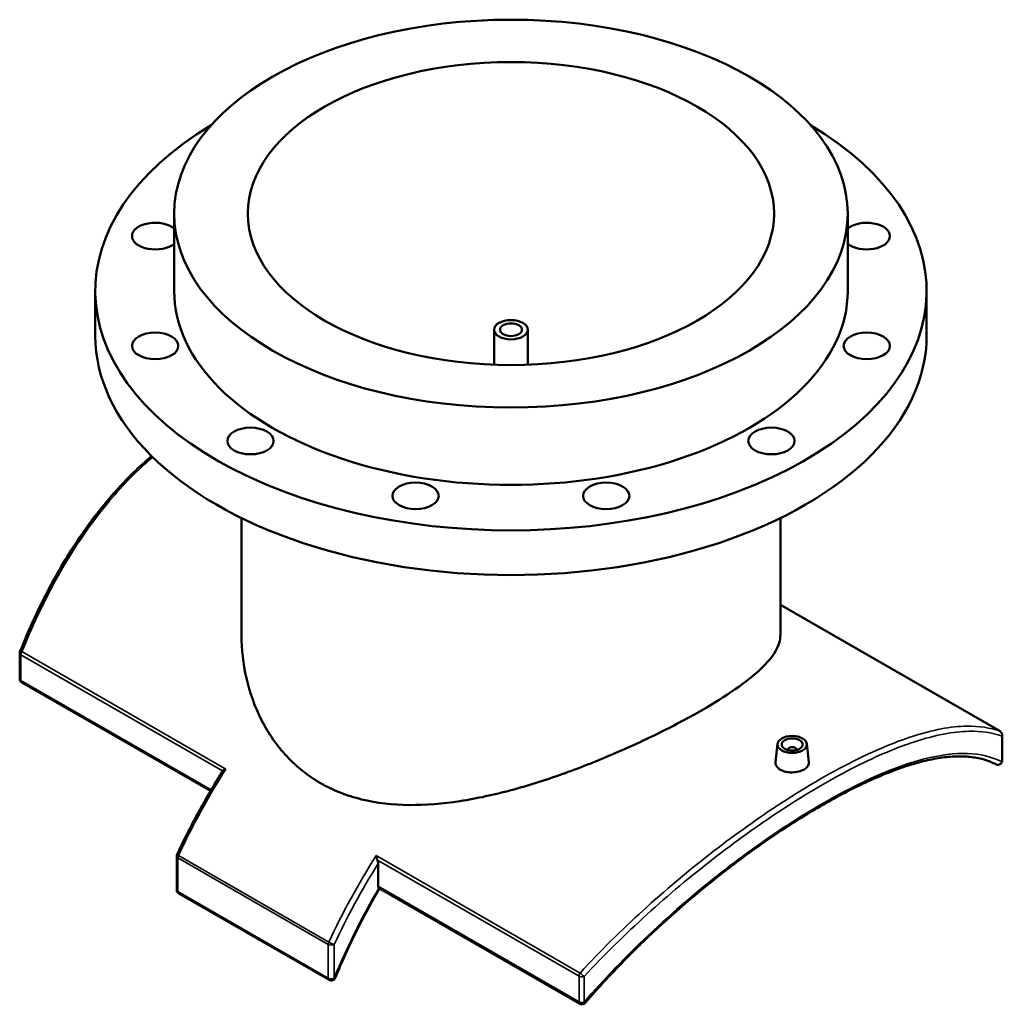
# Model space of a CAD drawing. Header units: millimetres. Extents: x -263 to 1332, y -937 to 1214.
# Tile 8 of 8: x 865 to 1332, y 746 to 1214. Entities that reach past the tile are written whole.
import ezdxf

# ---------------------------------------------------------------- set-up
doc = ezdxf.new("R2010")
doc.units = ezdxf.units.MM
doc.layers.add('Visible (ANSI)', color=7, linetype='Continuous', lineweight=50)
doc.layers.add('Visible Narrow (ANSI)', color=7, linetype='Continuous', lineweight=35)

msp = doc.modelspace()

# ---------------------------------------------------------------- linework, layer by layer
at = {"layer": 'Visible (ANSI)'}
for p, q in [((938.54, 1085.225), (938.54, 1122.014)), ((1258.54, 1085.225), (1258.54, 1122.014)), ((901.04, 1063.969), (901.04, 1085.225)), ((1296.04, 1063.969), (1296.04, 1085.225)), ((1090.54, 1050.179), (1090.54, 1066.83)), ((1106.54, 1050.179), (1106.54, 1066.83)), ((970.54, 921.732), (970.54, 977.355)), ((1226.54, 921.732), (1226.54, 977.355)), ((1226.54, 936.119), (1330.948, 875.994)), ((865.129, 913.159), (865.129, 900.987)), ((955.752, 847.645), (866.131, 899.254)), ((1331.95, 874.261), (1331.95, 862.088)), ((1225.196, 870.021), (1224.265, 861.335)), ((1230.183, 867.133), (1230.183, 867.32)), ((1234.183, 867.133), (1234.183, 867.32)), ((1239.169, 870.021), (1240.102, 861.321)), ((939.739, 800.711), (939.739, 816.674)), ((1035.43, 813.173), (1035.43, 802.44)), ((1131.316, 746.544), (1035.846, 801.521)), ((940.741, 798.978), (1012.158, 757.851))]:
    msp.add_line(p, q, dxfattribs=at)
for centre, start, end in [((867.129, 913.159), 158.2283, 180), ((867.129, 900.987), 180, 240.06401), ((1329.95, 874.261), 0, 60.06401), ((1329.95, 862.088), 242.83641, 0), ((941.739, 816.674), 154.94448, 180), ((941.739, 800.711), 180, 240.06401), ((1013.156, 759.584), 240.06401, 337.58188), ((1132.314, 748.277), 240.06401, 319.30291)]:
    msp.add_arc(centre, 2, start, end, dxfattribs=at)
for centre, major_axis in [((1098.54, 1122.014), (-160, 0)), ((1098.54, 1122.014), (-125, 0)), ((1098.54, 1066.83), (-8, 0)), ((1098.54, 1066.83), (-5.2, 0)), ((929.503, 1059.142), (-11, 0)), ((1267.577, 1059.142), (-11, 0)), ((974.796, 1013.965), (-11, 0)), ((1222.283, 1013.965), (-11, 0)), ((1053.246, 987.883), (-11, 0)), ((1143.833, 987.883), (-11, 0)), ((1232.183, 869.772), (-7, 0)), ((1232.183, 869.772), (-5, 0))]:
    msp.add_ellipse(centre, major_axis=major_axis, ratio=0.5758617, dxfattribs=at)
for centre, major_axis, ratio, start_param, end_param in [((1098.54, 1085.225), (-197.5, 0), 0.5758617, 5.5175539, 10.1904093), ((929.503, 1111.307), (-11, 0), 0.5758617, 3.7482695, 8.8181012), ((1267.577, 1111.307), (11, 0), 0.5758617, 3.7482695, 8.8181012), ((1098.54, 1085.225), (-160, 0), 0.5758617, 0, 3.1415927), ((1098.54, 1063.969), (-197.5, 0), 0.5758617, 0, 3.1415927), ((1232.183, 867.32), (-2, 0), 0.5758617, 2.9729035, 6.4518745), ((1036.844, 803.254), (-0.998, -1.733), 0.5780931, 5.4958534, 6.2648267)]:
    msp.add_ellipse(centre, major_axis=major_axis, ratio=ratio, start_param=start_param, end_param=end_param, dxfattribs=at)
for points, knots in [([(927.798, 1006.805), (924.868, 1004.308), (921.998, 1001.686), (915.958, 995.783), (912.809, 992.463), (906.699, 985.534), (903.736, 981.924), (898.005, 974.442), (895.236, 970.569), (889.896, 962.588), (887.325, 958.479), (882.999, 951.107), (881.201, 947.888), (876.846, 939.71), (874.359, 934.684), (869.631, 924.433), (867.391, 919.208), (865.272, 913.901)], [18.7031688, 18.7031688, 18.7031688, 18.7031688, 20.0390174, 20.0390174, 21.5804803, 21.5804803, 23.1219432, 23.1219432, 24.6634061, 24.6634061, 26.204869, 26.204869, 27.3609661, 27.3609661, 29.0951119, 29.0951119, 30.8292576, 30.8292576, 30.8292576, 30.8292576]), ([(970.54, 921.732), (970.54, 915.066), (971.281, 908.122), (974.424, 894.415), (976.826, 887.655), (983.249, 875.063), (987.279, 869.224), (994.367, 861.617), (996.902, 859.272), (1002.264, 855.009), (1005.091, 853.092), (1010.968, 849.708), (1014.083, 848.204), (1020.618, 845.615), (1024.04, 844.53), (1034.683, 841.926), (1042.288, 841.065), (1058.019, 840.899), (1066.161, 841.587), (1082.472, 844.091), (1090.643, 845.903), (1106.387, 850.127), (1114.542, 852.695), (1130.865, 858.488), (1139.035, 861.71), (1154.818, 868.466), (1162.445, 872.005), (1176.641, 879.063), (1183.209, 882.582), (1194.89, 889.308), (1200.309, 892.693), (1209.773, 899.26), (1213.819, 902.443), (1220.264, 908.487), (1222.669, 911.354), (1225.807, 916.768), (1226.54, 919.318), (1226.54, 921.732)], [29.7965417, 29.7965417, 29.7965417, 29.7965417, 32.2899103, 32.2899103, 34.7832788, 34.7832788, 37.2766473, 37.2766473, 38.5233316, 38.5233316, 39.7700159, 39.7700159, 41.0167002, 41.0167002, 42.2633844, 42.2633844, 44.756753, 44.756753, 47.2501215, 47.2501215, 49.74349, 49.74349, 52.2213735, 52.2213735, 54.6992569, 54.6992569, 57.1771404, 57.1771404, 59.6550238, 59.6550238, 62.1329073, 62.1329073, 64.6107907, 64.6107907, 67.0886742, 67.0886742, 69.5665576, 69.5665576, 69.5665576, 69.5665576]), ([(1329.037, 860.309), (1327.33, 861.185), (1325.528, 861.908), (1321.715, 863.052), (1319.703, 863.474), (1315.458, 864.012), (1313.225, 864.129), (1308.535, 864.054), (1306.078, 863.862), (1300.943, 863.168), (1298.265, 862.666), (1292.713, 861.358), (1289.84, 860.553), (1283.942, 858.658), (1280.919, 857.573), (1274.735, 855.134), (1271.576, 853.783), (1265.128, 850.827), (1261.842, 849.224), (1255.153, 845.775), (1251.75, 843.93), (1244.836, 840.004), (1241.325, 837.924), (1234.203, 833.532), (1230.592, 831.22), (1223.28, 826.368), (1219.578, 823.825), (1212.094, 818.512), (1208.312, 815.738), (1200.682, 809.962), (1196.834, 806.956), (1189.099, 800.72), (1185.213, 797.487), (1177.491, 790.856), (1173.656, 787.458), (1166.699, 781.088), (1163.565, 778.139), (1158.145, 772.895), (1155.843, 770.62), (1150.15, 764.87), (1146.789, 761.363), (1140.203, 754.244), (1136.977, 750.632), (1133.83, 746.973)], [0, 0, 0, 0, 1.5601181, 1.5601181, 3.1202361, 3.1202361, 4.6803542, 4.6803542, 6.2404723, 6.2404723, 7.8005904, 7.8005904, 9.351621, 9.351621, 10.8779385, 10.8779385, 12.3848435, 12.3848435, 13.8776816, 13.8776816, 15.3621758, 15.3621758, 16.8445314, 16.8445314, 18.331197, 18.331197, 19.82861, 19.82861, 21.3428732, 21.3428732, 22.8794057, 22.8794057, 24.4395238, 24.4395238, 25.9996419, 25.9996419, 27.3003218, 27.3003218, 28.2758317, 28.2758317, 29.7390965, 29.7390965, 31.2023614, 31.2023614, 31.2023614, 31.2023614]), ([(1226.568, 857.753), (1225.864, 858.159), (1225.253, 858.679), (1224.445, 859.828), (1224.248, 860.456), (1224.249, 861.141), (1224.255, 861.238), (1224.265, 861.335)], [2.3910779, 2.3910779, 2.3910779, 2.3910779, 2.69001776, 2.69001776, 2.98895762, 2.98895762, 3.03763955, 3.03763955, 3.03763955, 3.03763955]), ([(1240.102, 861.321), (1240.112, 861.229), (1240.117, 861.138), (1240.115, 860.489), (1239.915, 859.894), (1239.104, 858.791), (1238.493, 858.284), (1237.084, 857.473), (1236.192, 857.115), (1234.238, 856.625), (1233.176, 856.493), (1231.184, 856.462), (1230.121, 856.56), (1228.165, 857.002), (1227.273, 857.347), (1226.568, 857.753)], [5.3318425, 5.3318425, 5.3318425, 5.3318425, 5.3800355, 5.3800355, 5.6788651, 5.6788651, 5.9776947, 5.9776947, 6.2765244, 6.2765244, 6.575354, 6.575354, 6.8742938, 6.8742938, 7.1732337, 7.1732337, 7.1732337, 7.1732337]), ([(939.927, 817.521), (941.191, 820.226), (942.492, 822.921), (945.163, 828.286), (946.533, 830.956), (949.341, 836.266), (950.778, 838.906), (953.718, 844.153), (955.22, 846.758), (958.287, 851.931), (959.851, 854.498), (961.445, 857.043)], [0.63682029, 0.63682029, 0.63682029, 0.63682029, 0.67894664, 0.67894664, 0.72107299, 0.72107299, 0.76319935, 0.76319935, 0.8053257, 0.8053257, 0.84745206, 0.84745206, 0.84745206, 0.84745206]), ([(961.534, 857.166), (961.664, 857.32), (961.857, 857.469), (962.366, 857.778), (962.708, 857.934), (963.079, 858.066), (963.082, 858.067), (963.085, 858.068)], [0, 0, 0, 0, 0.1001656, 0.1001656, 0.22549627, 0.22549627, 0.22638574, 0.22638574, 0.22638574, 0.22638574]), ([(1034.502, 816.941), (1034.503, 816.938), (1034.503, 816.936), (1034.54, 816.669), (1034.592, 816.392), (1034.722, 815.844), (1034.801, 815.57), (1034.949, 815.137), (1035.012, 814.973), (1035.08, 814.814)], [-0.00089614, -0.00089614, -0.00089614, -0.00089614, 0, 0, 0.08937955, 0.08937955, 0.17454111, 0.17454111, 0.22718297, 0.22718297, 0.22718297, 0.22718297]), ([(1035.43, 813.173), (1035.43, 813.468), (1035.382, 813.845), (1035.247, 814.371), (1035.172, 814.6), (1035.08, 814.814)], [-0.34761671, -0.34761671, -0.34761671, -0.34761671, -0.23931247, -0.23931247, -0.1734549, -0.1734549, -0.1734549, -0.1734549]), ([(1015.005, 758.821), (1016.208, 761.737), (1017.457, 764.647), (1020.045, 770.446), (1021.384, 773.335), (1024.147, 779.088), (1025.572, 781.95), (1028.505, 787.643), (1030.013, 790.472), (1033.053, 795.99), (1034.583, 798.68), (1036.147, 801.348)], [0.55902564, 0.55902564, 0.55902564, 0.55902564, 0.60695486, 0.60695486, 0.65488408, 0.65488408, 0.7028133, 0.7028133, 0.75074252, 0.75074252, 0.79694808, 0.79694808, 0.79694808, 0.79694808])]:
    msp.add_open_spline(points, degree=3, knots=knots, dxfattribs=at)
for points in [[(961.534, 857.166), (961.503, 857.129), (961.473, 857.087), (961.445, 857.043)], [(1035.846, 801.521), (1035.84, 801.525), (1035.834, 801.528), (1035.828, 801.532)]]:
    msp.add_open_spline(points, degree=3, dxfattribs=at)
at = {"layer": 'Visible Narrow (ANSI)'}
for p, q in [((1226.54, 936.114), (1330.878, 876.029)), ((963.085, 858.068), (866.201, 913.859)), ((865.715, 900.172), (865.715, 912.345)), ((865.715, 912.345), (961.534, 857.166)), ((956.05, 848.152), (865.715, 900.172)), ((1331.711, 873.715), (1331.711, 861.542)), ((940.324, 815.86), (1011.742, 774.733)), ((940.324, 799.896), (940.324, 815.86)), ((1012.019, 775.865), (940.602, 816.992)), ((1131.386, 761.149), (1034.502, 816.941)), ((1035.08, 814.814), (1130.899, 759.635)), ((1130.899, 747.463), (1035.43, 802.44)), ((1011.742, 758.77), (940.324, 799.896)), ((1011.742, 774.733), (1011.742, 758.77)), ((1014.571, 758.77), (1014.571, 774.733)), ((1130.899, 759.635), (1130.899, 747.463)), ((1133.262, 747.263), (1133.262, 759.436))]:
    msp.add_line(p, q, dxfattribs=at)
for centre, major_axis, ratio, start_param, end_param in [((867.129, 913.159), (-2, 0), 0.5758617, 0, 0.7853982), ((867.129, 913.159), (-1.857, 0.742), 0.1845039, 5.3074901, 6.2831853), ((867.129, 913.159), (0.998, 1.733), 0.5780931, 1.4991081, 2.3542608), ((867.129, 900.987), (-2, 0), 0.5758617, 0, 0.7853982), ((867.129, 900.987), (-0.998, -1.733), 0.5780931, 5.4958534, 6.2831853), ((1329.95, 874.261), (0.688, 1.878), 0.9215463, 4.758926, 6.1402789), ((1329.95, 874.261), (0.998, 1.733), 0.5780931, 0, 0.0678208), ((1329.95, 874.261), (2, 0), 0.5758617, 5.7888977, 6.2831853), ((1329.95, 862.088), (-0.913, -1.779), 0.9196091, 0, 1.7303003), ((1329.95, 862.088), (2, 0), 0.5758617, 5.7888977, 6.2831853), ((1062.831, 782.857), (107.292, 186.315), 0.5780931, 1.4991081, 1.7174405), ((941.739, 816.674), (-2, 0), 0.5758617, 0, 0.7853982), ((941.739, 816.674), (-1.812, 0.847), 0.119229, 0, 0.9493073), ((941.739, 816.674), (0.998, 1.733), 0.5780931, 1.7174405, 2.3542608), ((1134.248, 741.73), (-107.292, -186.315), 0.5780931, 4.6407007, 4.8590331), ((1135.663, 740.916), (106.294, 184.582), 0.5780931, 1.5116185, 1.7174405), ((941.739, 800.711), (-2, 0), 0.5758617, 0, 0.7853982), ((1135.663, 740.916), (-100.805, -175.05), 0.5780931, 4.6989809, 4.9368278), ((941.739, 800.711), (-0.998, -1.733), 0.5780931, 5.4958534, 6.2831853), ((1013.156, 775.547), (-0.998, -1.733), 0.5780931, 4.8590331, 5.4958534), ((1013.156, 775.547), (2, 0), 0.5758617, 3.9269908, 5.4977871), ((1013.156, 775.547), (-1.812, 0.847), 0.119229, 0.9493073, 2.5201036), ((1013.156, 759.584), (-2, 0), 0.5758617, 0.7853982, 2.3561945), ((1013.156, 759.584), (-0.998, -1.733), 0.5780931, 5.4958534, 6.2831853), ((1013.156, 759.584), (1.849, -0.763), 0.1816019, 5.6547644, 6.2831853), ((1132.314, 760.45), (-0.998, -1.733), 0.5780931, 4.6407008, 5.4958534), ((1132.314, 760.45), (-2, 0), 0.5758617, 0.7853982, 2.0650839), ((1132.314, 760.45), (1.47, -1.356), 0.0704914, 4.0958847, 5.4772376), ((1132.314, 748.277), (2, 0), 0.5758617, 3.9269908, 5.2066766), ((1132.314, 748.277), (-0.998, -1.733), 0.5780931, 5.4958534, 6.2831853), ((1132.314, 748.277), (1.516, -1.304), 0.1036518, 5.4741961, 6.2831853)]:
    msp.add_ellipse(centre, major_axis=major_axis, ratio=ratio, start_param=start_param, end_param=end_param, dxfattribs=at)
for points, knots in [([(866.201, 913.859), (870.851, 925.443), (876.072, 936.634), (889.532, 961.179), (898.21, 974.099), (914.274, 993.153), (921.115, 1000.106), (928.319, 1006.293)], [-30.8292576, -30.8292576, -30.8292576, -30.8292576, -27.0535961, -27.0535961, -22.088265, -22.088265, -18.7886313, -18.7886313, -18.7886313, -18.7886313]), ([(1330.878, 876.029), (1326.228, 877.738), (1321.007, 878.539), (1307.547, 878.34), (1298.868, 876.689), (1280.559, 870.77), (1271.118, 866.787), (1249.613, 855.954), (1237.367, 848.784), (1214.326, 833.578), (1203.661, 825.919), (1182.342, 809.31), (1171.688, 800.357), (1150.967, 781.449), (1140.903, 771.498), (1131.386, 761.149)], [-30.8292576, -30.8292576, -30.8292576, -30.8292576, -27.0534445, -27.0534445, -22.0882344, -22.0882344, -17.6328923, -17.6328923, -12.5610602, -12.5610602, -8.3808303, -8.3808303, -4.1904176, -4.1904176, 0, 0, 0, 0]), ([(1133.262, 759.436), (1142.75, 769.688), (1152.781, 779.549), (1173.429, 798.292), (1184.042, 807.17), (1205.274, 823.648), (1215.893, 831.251), (1238.825, 846.357), (1251.008, 853.488), (1272.391, 864.281), (1281.774, 868.259), (1299.961, 874.194), (1308.575, 875.87), (1321.928, 876.139), (1327.104, 875.377), (1331.711, 873.715)], [0, 0, 0, 0, 4.1904176, 4.1904176, 8.3808303, 8.3808303, 12.5610602, 12.5610602, 17.6328923, 17.6328923, 22.0882344, 22.0882344, 27.0534445, 27.0534445, 30.8292576, 30.8292576, 30.8292576, 30.8292576]), ([(1331.711, 861.542), (1326.968, 863.945), (1321.548, 865.239), (1309.292, 865.658), (1302.456, 864.782), (1286.577, 860.72), (1277.367, 857.281), (1257.065, 847.768), (1245.9, 841.567), (1223.328, 827.284), (1211.969, 819.317), (1188.181, 800.948), (1175.758, 790.392), (1153.135, 769.029), (1142.838, 758.364), (1133.262, 747.263)], [0, 0, 0, 0, 4.0541699, 4.0541699, 8.1083347, 8.1083347, 12.6191268, 12.6191268, 17.362273, 17.362273, 21.8646287, 21.8646287, 26.7908968, 26.7908968, 31.2023614, 31.2023614, 31.2023614, 31.2023614])]:
    msp.add_open_spline(points, degree=3, knots=knots, dxfattribs=at)

doc.saveas('drawing.dxf')
